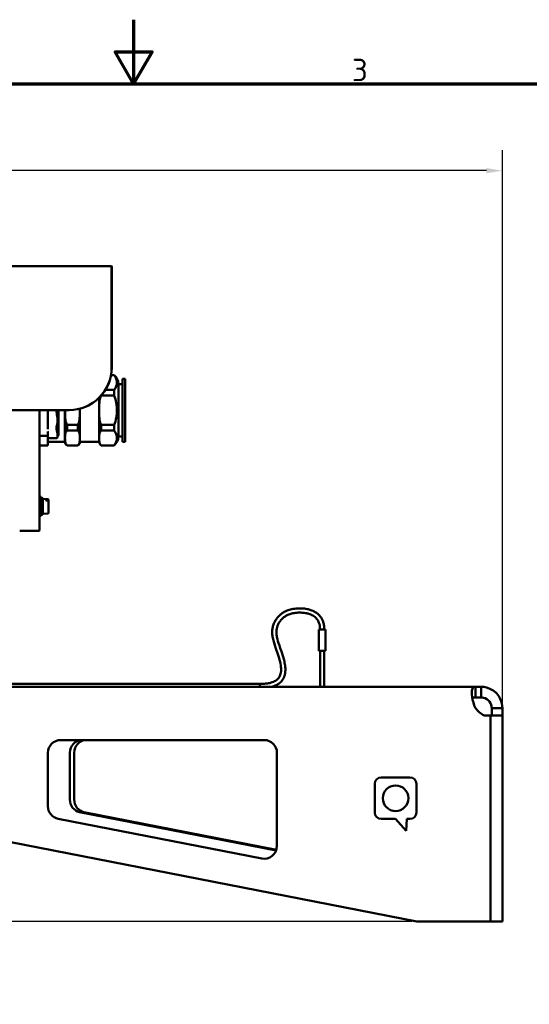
# Model space of a CAD drawing. Header units: millimetres. Extents: x 0 to 1260, y 0 to 891.
# Tile 16 of 20: x 577 to 815, y 430 to 891. Entities that reach past the tile are written whole.
import ezdxf

# ---------------------------------------------------------------- set-up
doc = ezdxf.new("R2010")
doc.units = ezdxf.units.MM
doc.header["$LTSCALE"] = 3
for name, color, linetype, lineweight in [('Bemaßung (ISO)', 7, 'Continuous', 25), ('Rahmen (ISO)', 7, 'Continuous', 70), ('Sichtbar (ISO)', 7, 'Continuous', 50)]:
    doc.layers.add(name, color=color, linetype=linetype, lineweight=lineweight)
doc.styles.add('Notiztext (DIN)', font='isocpeur.ttf')
doc.dimstyles.new('Standard (DIN)', dxfattribs={"dimscale": 3, "dimtxt": 3.5, "dimasz": 2.5, "dimexe": 3.175, "dimexo": 0.8, "dimgap": 0.8, "dimtad": 1, "dimrnd": 1e-08, "dimzin": 0, "dimtxsty": 'Notiztext (DIN)', "dimcen": 0.09, "dimdle": 10, "dimclrd": 256, "dimclre": 256, "dimclrt": 256, "dimadec": 0, "dimazin": 0, "dimtfac": 1, "dimtmove": 0, "dimatfit": 3, "dimfxl": 1, "dimtolj": 1, "dimtzin": 0, "dimlwd": -1, "dimlwe": -1, "dimarcsym": 0})

# ---------------------------------------------------------------- blocks, each defined once
blk = doc.blocks.new('Ränder Standardrahmen')
at = {"layer": 'Rahmen (ISO)', "flags": 128}
for points in [[(210, 297), (210, 287), (207.11, 292), (212.89, 292), (210, 287)], [(10, 10), (10, 287), (410, 287), (410, 10), (10, 10)]]:
    blk.add_lwpolyline(points, dxfattribs=at)
at = {"layer": 'Rahmen (ISO)', "insert": (244.08, 287.4), "char_height": 3.5, "attachment_point": 7, "style": 'Notiztext (DIN)'}
blk.add_mtext('3', dxfattribs=at)
blk = doc.blocks.new('*D5')
at = {"layer": 'Bemaßung (ISO)'}
for p, q in [((229.82, 777.56), (229.82, 829.81)), ((802.67, 567.5), (802.67, 829.81)), ((795.17, 820.28), (237.32, 820.28))]:
    blk.add_line(p, q, dxfattribs=at)
for points in [[(237.32, 821.53), (237.32, 819.03), (229.82, 820.28)], [(795.17, 821.53), (795.17, 819.03), (802.67, 820.28)]]:
    blk.add_solid(points, dxfattribs=at)
at = {"layer": 'Defpoints', "color": 0}
for p in [(229.82, 820.28), (229.82, 775.16), (802.67, 565.1)]:
    blk.add_point(p, dxfattribs=at)
at = {"layer": 'Bemaßung (ISO)', "insert": (497.08, 835.28), "char_height": 10.5, "attachment_point": 1, "style": 'Notiztext (DIN)'}
blk.add_mtext('\\A1;572,85', dxfattribs=at)
blk = doc.blocks.new('*D6')
at = {"layer": 'Bemaßung (ISO)'}
for p, q in [((227.42, 775.46), (172.29, 775.46)), ((181.82, 767.96), (181.82, 476.02)), ((760.27, 468.52), (172.29, 468.52))]:
    blk.add_line(p, q, dxfattribs=at)
for points in [[(180.57, 767.96), (183.07, 767.96), (181.82, 775.46)], [(180.57, 476.02), (183.07, 476.02), (181.82, 468.52)]]:
    blk.add_solid(points, dxfattribs=at)
at = {"layer": 'Defpoints', "color": 0}
for p in [(229.82, 775.46), (181.82, 468.52), (762.67, 468.52)]:
    blk.add_point(p, dxfattribs=at)
at = {"layer": 'Bemaßung (ISO)', "insert": (166.82, 602.83), "char_height": 10.5, "attachment_point": 1, "rotation": 90, "style": 'Notiztext (DIN)'}
blk.add_mtext('\\A1;306,93', dxfattribs=at)

msp = doc.modelspace()

# ---------------------------------------------------------------- linework, layer by layer
at = {"layer": 'Sichtbar (ISO)'}
for p, q in [((619.715, 775.457), (229.815, 775.457)), ((619.715, 775.457), (619.765, 775.407)), ((619.715, 775.164), (619.715, 775.457)), ((619.715, 775.164), (619.715, 736.273)), ((619.765, 775.407), (619.765, 775.128)), ((619.765, 736.238), (619.765, 775.128)), ((619.715, 735.566), (619.715, 736.273)), ((619.715, 735.566), (619.715, 728.066)), ((619.765, 736.238), (619.765, 735.566)), ((619.765, 728.066), (619.765, 735.566)), ((620.865, 724.451), (619.436, 724.451)), ((619.449, 724.523), (620.865, 724.523)), ((620.865, 724.523), (620.865, 724.451)), ((622.865, 695.773), (622.865, 720.273)), ((622.865, 720.273), (624.865, 720.273)), ((624.865, 722.773), (624.865, 693.273)), ((624.865, 722.773), (626.065, 722.773)), ((626.065, 693.273), (626.065, 722.773)), ((616.794, 717.577), (620.865, 717.577)), ((620.865, 717.577), (620.865, 714.897)), ((613.865, 693.273), (613.865, 713.882)), ((614.865, 714.897), (614.865, 714.952)), ((620.865, 714.897), (614.865, 714.897)), ((599.765, 708.116), (304.765, 708.116)), ((304.765, 708.066), (599.765, 708.066)), ((585.865, 708.066), (585.865, 651.773)), ((589.865, 708.023), (589.865, 708.066)), ((589.865, 707.33), (589.865, 708.023)), ((589.865, 703.466), (589.865, 707.33)), ((594.865, 708.066), (594.865, 696.573)), ((597.865, 693.273), (597.865, 708.066)), ((604.865, 708.728), (604.865, 693.273)), ((589.865, 703.466), (589.865, 702.757)), ((589.865, 700.134), (589.865, 702.757)), ((594.365, 703.466), (594.365, 703.95)), ((594.365, 703.466), (594.365, 703.111)), ((594.365, 702.772), (594.365, 703.111)), ((594.607, 704.055), (594.607, 704.792)), ((594.607, 704.055), (594.607, 702.907)), ((594.607, 702.227), (594.607, 702.907)), ((598.865, 698.47), (598.865, 701.149)), ((598.865, 701.149), (603.865, 701.149)), ((603.865, 701.149), (603.865, 698.47)), ((614.865, 698.47), (614.865, 701.149)), ((614.865, 701.149), (620.865, 701.149)), ((620.865, 701.149), (620.865, 698.47)), ((589.864, 699.89), (589.845, 699.89)), ((589.865, 699.157), (589.865, 699.889)), ((589.865, 698.01), (589.865, 695.456)), ((594.365, 695.669), (594.365, 696.983)), ((594.607, 697.266), (594.607, 697.614)), ((594.607, 697.266), (594.607, 696.136)), ((603.865, 698.47), (598.865, 698.47)), ((620.865, 698.47), (614.865, 698.47)), ((589.845, 696.023), (586.365, 696.023)), ((589.865, 695.223), (589.865, 695.456)), ((589.865, 695.223), (589.865, 691.596)), ((590.065, 695.024), (589.865, 695.223)), ((589.865, 693.273), (597.865, 693.273)), ((590.066, 695.023), (593.865, 695.023)), ((594.607, 696.136), (594.365, 695.823)), ((594.365, 695.669), (594.365, 695.523)), ((604.865, 693.273), (613.865, 693.273)), ((622.865, 695.773), (624.865, 695.773)), ((624.865, 693.273), (626.065, 693.273)), ((585.865, 691.596), (589.865, 691.596)), ((585.865, 691.523), (589.865, 691.523)), ((589.865, 691.523), (589.865, 691.596)), ((598.865, 691.523), (598.865, 691.596)), ((598.865, 691.596), (603.865, 691.596)), ((598.865, 691.523), (603.865, 691.523)), ((603.865, 691.596), (603.865, 691.523)), ((614.865, 691.523), (614.865, 691.596)), ((614.865, 691.596), (620.865, 691.596)), ((614.865, 691.523), (620.865, 691.523)), ((620.865, 691.596), (620.865, 691.523)), ((585.868, 667.43), (585.962, 667.525)), ((586.561, 667.527), (585.969, 667.527)), ((586.662, 667.43), (586.568, 667.525)), ((586.665, 667.423), (586.665, 658.632)), ((587.465, 666.827), (586.765, 666.827)), ((587.565, 666.727), (587.565, 665.166)), ((587.565, 665), (587.565, 665.166)), ((587.565, 664.842), (587.565, 665)), ((587.565, 664.842), (587.565, 659.327)), ((589.983, 666.316), (587.674, 666.518)), ((589.065, 666.222), (589.065, 665.777)), ((590.165, 666.117), (590.165, 666.066)), ((590.165, 665.508), (590.165, 666.066)), ((590.165, 665.508), (590.165, 659.938)), ((589.983, 659.739), (587.674, 659.537)), ((585.868, 658.625), (585.962, 658.53)), ((586.561, 658.527), (585.969, 658.527)), ((586.662, 658.625), (586.568, 658.53)), ((587.465, 659.227), (586.765, 659.227)), ((585.615, 651.523), (576.674, 651.523)), ((716.781, 605.325), (716.781, 595.325)), ((719.781, 605.325), (716.781, 605.325)), ((719.781, 605.325), (719.781, 595.325)), ((716.781, 595.325), (719.781, 595.325)), ((717.281, 595.325), (717.281, 580.325)), ((719.281, 595.325), (719.281, 580.325)), ((790.073, 578.523), (377.665, 578.523)), ((466.287, 579.825), (689.081, 579.825)), ((689.081, 579.825), (689.081, 578.523)), ((717.281, 580.325), (717.281, 578.523)), ((719.281, 578.523), (719.281, 580.325)), ((790.073, 578.523), (792.665, 578.523)), ((790.073, 575.723), (790.073, 578.523)), ((792.665, 578.523), (792.665, 575.723)), ((790.073, 573.523), (790.073, 575.723)), ((792.665, 573.523), (790.073, 573.523)), ((792.665, 575.723), (792.665, 573.523)), ((797.665, 565.099), (797.665, 568.523)), ((799.865, 568.523), (797.665, 568.523)), ((802.665, 568.523), (799.865, 568.523)), ((802.665, 568.523), (802.665, 565.099)), ((794.13, 565.099), (797.13, 565.099)), ((797.13, 565.099), (797.13, 468.523)), ((797.13, 468.523), (797.13, 565.099)), ((802.665, 565.099), (797.13, 565.099)), ((802.665, 468.523), (802.665, 565.099)), ((802.665, 468.523), (802.665, 565.099)), ((595.849, 553.523), (691.13, 553.523)), ((589.849, 522.548), (589.849, 547.523)), ((600.185, 525.657), (600.185, 547.523)), ((602.219, 547.523), (602.219, 525.657)), ((697.13, 547.523), (697.13, 503.912)), ((401.907, 539.081), (762.665, 468.523)), ((745.929, 536.023), (759.401, 536.023)), ((742.929, 519.551), (742.929, 533.023)), ((762.401, 533.023), (762.401, 519.551)), ((689.978, 498.024), (594.697, 516.659)), ((696.727, 501.752), (604.703, 519.75)), ((606.736, 519.75), (696.857, 502.124)), ((752.665, 516.551), (745.929, 516.551)), ((757.605, 511.023), (752.665, 516.551)), ((757.965, 516.551), (757.605, 511.023)), ((759.401, 516.551), (757.965, 516.551)), ((797.13, 468.523), (762.665, 468.523)), ((802.665, 468.523), (797.13, 468.523))]:
    msp.add_line(p, q, dxfattribs=at)
msp.add_circle((752.665, 526.273), 6, dxfattribs=at)
for centre, radius, start, end in [((599.765, 728.066), 20, 270, 0), ((599.765, 728.066), 19.95, 270, 0), ((617.35, 720.273), 5.516, 0, 50.40225), ((586.365, 696.523), 0.5, 180, 270), ((594.365, 696.573), 0.5, 298.95502, 0), ((589.845, 696.003), 0.02, 0, 90), ((590.066, 695.025), 0.002, 225, 270), ((593.865, 695.523), 0.5, 270, 0), ((599.896, 693.273), 2.031, 180, 239.48976), ((602.834, 693.273), 2.031, 300.51024, 0), ((615.896, 693.273), 2.031, 180, 239.48976), ((617.35, 695.773), 5.516, 309.59775, 0), ((585.875, 667.423), 0.01, 135, 180), ((585.969, 667.517), 0.01, 90, 135), ((586.561, 667.517), 0.01, 45, 90), ((586.655, 667.423), 0.01, 0, 45), ((586.765, 666.727), 0.1, 90, 180), ((587.465, 666.727), 0.1, 0, 90), ((587.665, 666.418), 0.1, 85, 180), ((589.965, 666.117), 0.2, 0, 85), ((587.665, 659.637), 0.1, 180, 275), ((589.965, 659.938), 0.2, 275, 0), ((585.875, 658.632), 0.01, 180, 225), ((585.969, 658.537), 0.01, 225, 270), ((586.561, 658.537), 0.01, 270, 315), ((586.655, 658.632), 0.01, 315, 0), ((586.765, 659.327), 0.1, 180, 270), ((587.465, 659.327), 0.1, 270, 0), ((585.615, 651.773), 0.25, 270, 0), ((798.32, 574.178), 10, 214.43609, 245.226), ((595.849, 547.523), 6, 90, 180), ((691.13, 547.523), 6, 0, 90), ((745.929, 533.023), 3, 90, 180), ((759.401, 533.023), 3, 0, 90), ((595.849, 522.548), 6, 180, 258.93367), ((745.929, 519.551), 3, 180, 270), ((759.401, 519.551), 3, 270, 0), ((691.13, 503.912), 6, 258.93367, 0)]:
    msp.add_arc(centre, radius, start, end, dxfattribs=at)
for centre, major_axis, ratio, start_param, end_param in [((-168.05, -7087.47), (-8487.043, -0.484), 0.9171953, 4.6229012, 4.6230138), ((605.667, 547.523), (0, 6), 0.9135475, 0, 1.5707963), ((607.7, 547.523), (0, 6), 0.9135475, 0, 1.5707963), ((605.667, 525.657), (0, -6), 0.9135475, 4.712389, 6.1063776), ((607.7, 525.657), (0, -6), 0.9135475, 4.712389, 6.1063776)]:
    msp.add_ellipse(centre, major_axis=major_axis, ratio=ratio, start_param=start_param, end_param=end_param, dxfattribs=at)
for points, knots in [([(620.865, 717.577), (620.875, 717.587), (620.885, 717.596), (621.87, 718.595), (622.131, 719.911), (622.131, 721.014), (622.131, 722.116), (621.87, 723.433), (620.885, 724.431), (620.875, 724.441), (620.865, 724.451)], [-0.6679636, -0.6679636, -0.6679636, -0.6679636, -0.6614386, -0.6614386, 0, 0, 0, 0.6614386, 0.6614386, 0.6679636, 0.6679636, 0.6679636, 0.6679636]), ([(614.865, 714.897), (614.645, 714.586), (614.472, 714.173), (614.087, 712.937), (613.988, 711.948), (613.884, 709.95), (613.881, 708.941), (613.881, 707.105), (613.884, 706.097), (613.988, 704.099), (614.087, 703.109), (614.472, 701.874), (614.645, 701.461), (614.865, 701.149)], [0.9035903, 0.9035903, 0.9035903, 0.9035903, 1.0163833, 1.0163833, 1.2917444, 1.2917444, 1.5671054, 1.5671054, 1.8424665, 1.8424665, 2.1178276, 2.1178276, 2.2306206, 2.2306206, 2.2306206, 2.2306206]), ([(620.865, 701.149), (620.875, 701.169), (620.885, 701.189), (621.87, 703.186), (622.131, 705.819), (622.131, 708.023), (622.131, 710.228), (621.87, 712.861), (620.885, 714.858), (620.875, 714.878), (620.865, 714.897)], [-0.6679636, -0.6679636, -0.6679636, -0.6679636, -0.6614386, -0.6614386, 0, 0, 0, 0.6614386, 0.6614386, 0.6679636, 0.6679636, 0.6679636, 0.6679636]), ([(593.926, 708.066), (593.925, 707.991), (593.926, 707.916), (593.927, 707.843), (593.933, 707.427), (593.961, 707.044), (594.07, 706.099), (594.175, 705.571), (594.275, 704.935), (594.292, 704.822), (594.307, 704.709)], [-1.06178401, -1.06178401, -1.06178401, -1.06178401, -1.04347553, -1.04347553, -1.04347553, -0.9401234, -0.9401234, -0.77475999, -0.77475999, -0.73849572, -0.73849572, -0.73849572, -0.73849572]), ([(594.607, 704.792), (594.607, 704.906), (594.605, 705.02), (594.579, 705.655), (594.515, 706.168), (594.435, 707.079), (594.411, 707.449), (594.406, 707.849), (594.405, 707.921), (594.404, 707.993), (594.405, 708.066)], [0.73849572, 0.73849572, 0.73849572, 0.73849572, 0.77475999, 0.77475999, 0.9401234, 0.9401234, 1.04347553, 1.04347553, 1.04347553, 1.06191346, 1.06191346, 1.06191346, 1.06191346]), ([(597.881, 708.066), (597.881, 708.052), (597.881, 708.038), (597.881, 707.105), (597.884, 706.097), (597.988, 704.099), (598.087, 703.109), (598.472, 701.874), (598.645, 701.461), (598.865, 701.149)], [1.56279761, 1.56279761, 1.56279761, 1.56279761, 1.56710545, 1.56710545, 1.84246653, 1.84246653, 2.1178276, 2.1178276, 2.23062056, 2.23062056, 2.23062056, 2.23062056]), ([(603.865, 701.149), (604.085, 701.461), (604.258, 701.874), (604.643, 703.109), (604.742, 704.099), (604.846, 706.097), (604.85, 707.105), (604.85, 708.023), (604.85, 708.251), (604.85, 708.485), (604.848, 708.723)], [-0.66351511, -0.66351511, -0.66351511, -0.66351511, -0.55072216, -0.55072216, -0.27536108, -0.27536108, 0, 0, 0, 0.0684471, 0.0684471, 0.0684471, 0.0684471]), ([(594.307, 702.078), (594.247, 701.677), (594.149, 701.29), (593.983, 700.478), (593.924, 700.087), (593.915, 699.638), (593.91, 699.402), (593.921, 699.167), (593.965, 698.732), (593.999, 698.525), (594.125, 697.943), (594.239, 697.615), (594.307, 697.346)], [-0.62449909, -0.62449909, -0.62449909, -0.62449909, -0.46019532, -0.46019532, -0.31224955, -0.31224955, -0.31224955, -0.23418716, -0.23418716, -0.15612477, -0.15612477, 0, 0, 0, 0]), ([(594.307, 704.709), (594.324, 704.58), (594.339, 704.453), (594.359, 704.2), (594.365, 704.075), (594.365, 703.95)], [0.275302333, 0.275302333, 0.275302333, 0.275302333, 0.307848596, 0.307848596, 0.34039486, 0.34039486, 0.34039486, 0.34039486]), ([(594.365, 702.772), (594.365, 702.654), (594.359, 702.537), (594.339, 702.305), (594.324, 702.19), (594.307, 702.078)], [0.444929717, 0.444929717, 0.444929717, 0.444929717, 0.477130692, 0.477130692, 0.509331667, 0.509331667, 0.509331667, 0.509331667]), ([(594.607, 697.614), (594.607, 697.873), (594.55, 698.143), (594.464, 698.639), (594.437, 698.818), (594.4, 699.211), (594.391, 699.431), (594.395, 699.661), (594.403, 700.099), (594.455, 700.512), (594.563, 701.385), (594.607, 701.811), (594.607, 702.227)], [0, 0, 0, 0, 0.15612477, 0.15612477, 0.23418716, 0.23418716, 0.31224955, 0.31224955, 0.31224955, 0.46019532, 0.46019532, 0.62449909, 0.62449909, 0.62449909, 0.62449909]), ([(589.845, 699.89), (589.845, 699.89), (589.846, 699.89), (589.846, 699.89), (589.846, 699.89), (589.847, 699.891), (589.847, 699.892), (589.849, 699.894), (589.849, 699.896), (589.851, 699.901), (589.851, 699.903), (589.852, 699.91), (589.853, 699.915), (589.856, 699.936), (589.858, 699.953), (589.861, 699.989), (589.862, 700.008), (589.864, 700.063), (589.865, 700.1), (589.865, 700.134)], [0.055917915, 0.055917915, 0.055917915, 0.055917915, 0.055960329, 0.055960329, 0.05602424, 0.05602424, 0.056375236, 0.056375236, 0.057274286, 0.057274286, 0.058173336, 0.058173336, 0.059971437, 0.059971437, 0.067137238, 0.067137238, 0.07430304, 0.07430304, 0.088634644, 0.088634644, 0.088634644, 0.088634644]), ([(589.845, 698.051), (589.845, 698.051), (589.845, 698.051), (589.847, 698.051), (589.848, 698.051), (589.851, 698.05), (589.852, 698.049), (589.856, 698.048), (589.858, 698.047), (589.86, 698.045)], [-0.0000074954, -0.0000074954, -0.0000074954, -0.0000074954, 0, 0, 0.0004128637, 0.0004128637, 0.0008255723, 0.0008255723, 0.0016090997, 0.0016090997, 0.0016090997, 0.0016090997]), ([(589.865, 698.01), (589.865, 698.015), (589.865, 698.019), (589.864, 698.029), (589.864, 698.034), (589.862, 698.04), (589.862, 698.042), (589.861, 698.044), (589.86, 698.044), (589.86, 698.045), (589.86, 698.045), (589.86, 698.045)], [0.0185859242, 0.0185859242, 0.0185859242, 0.0185859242, 0.0204022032, 0.0204022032, 0.0222184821, 0.0222184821, 0.0226911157, 0.0226911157, 0.0228114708, 0.0228114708, 0.0228798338, 0.0228798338, 0.0228798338, 0.0228798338]), ([(589.864, 699.89), (589.864, 699.89), (589.865, 699.89), (589.865, 699.89), (589.865, 699.89), (589.865, 699.889), (589.865, 699.889), (589.865, 699.889), (589.865, 699.889), (589.865, 699.889), (589.865, 699.889), (589.865, 699.889), (589.865, 699.889), (589.865, 699.889), (589.865, 699.889), (589.865, 699.889), (589.865, 699.889), (589.865, 699.889), (589.865, 699.889), (589.865, 699.889), (589.865, 699.889), (589.865, 699.889), (589.865, 699.889), (589.865, 699.889), (589.865, 699.889), (589.865, 699.889), (589.865, 699.889), (589.865, 699.889), (589.865, 699.889), (589.865, 699.889), (589.865, 699.889), (589.865, 699.889), (589.865, 699.889), (589.865, 699.889), (589.865, 699.889), (589.865, 699.889)], [0, 0, 0, 0, 0.00003657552, 0.00003657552, 0.00006398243, 0.00006398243, 0.00008896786, 0.00008896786, 0.00009220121, 0.00009220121, 0.00009378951, 0.00009378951, 0.00009535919, 0.00009535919, 0.00009691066, 0.00009691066, 0.00009844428, 0.00009844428, 0.00009996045, 0.00009996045, 0.00010145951, 0.00010145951, 0.00010294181, 0.00010294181, 0.00010440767, 0.00010440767, 0.00010585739, 0.00010585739, 0.00010729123, 0.00010729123, 0.00010870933, 0.00010870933, 0.00011080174, 0.00011080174, 0.00011288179, 0.00011288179, 0.00011288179, 0.00011288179]), ([(594.307, 697.346), (594.324, 697.279), (594.339, 697.217), (594.359, 697.096), (594.365, 697.039), (594.365, 696.983)], [1.06681793, 1.06681793, 1.06681793, 1.06681793, 1.099018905, 1.099018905, 1.131219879, 1.131219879, 1.131219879, 1.131219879]), ([(598.865, 698.47), (598.645, 698.314), (598.472, 698.108), (598.087, 697.49), (597.988, 696.995), (597.884, 695.996), (597.881, 695.492), (597.881, 694.574), (597.884, 694.07), (597.988, 693.071), (598.087, 692.576), (598.472, 691.958), (598.645, 691.752), (598.865, 691.596)], [0.9035903, 0.9035903, 0.9035903, 0.9035903, 1.0163833, 1.0163833, 1.2917444, 1.2917444, 1.5671054, 1.5671054, 1.8424665, 1.8424665, 2.1178276, 2.1178276, 2.2306206, 2.2306206, 2.2306206, 2.2306206]), ([(603.865, 691.596), (604.085, 691.752), (604.258, 691.958), (604.643, 692.576), (604.742, 693.071), (604.846, 694.07), (604.85, 694.574), (604.85, 695.033), (604.85, 695.492), (604.846, 695.996), (604.742, 696.995), (604.643, 697.49), (604.258, 698.108), (604.085, 698.314), (603.865, 698.47)], [-0.6635151, -0.6635151, -0.6635151, -0.6635151, -0.5507222, -0.5507222, -0.2753611, -0.2753611, 0, 0, 0, 0.2753611, 0.2753611, 0.5507222, 0.5507222, 0.6635151, 0.6635151, 0.6635151, 0.6635151]), ([(614.865, 698.47), (614.645, 698.314), (614.472, 698.108), (614.087, 697.49), (613.988, 696.995), (613.884, 695.996), (613.881, 695.492), (613.881, 694.574), (613.884, 694.07), (613.988, 693.071), (614.087, 692.576), (614.472, 691.958), (614.645, 691.752), (614.865, 691.596)], [0.9035903, 0.9035903, 0.9035903, 0.9035903, 1.0163833, 1.0163833, 1.2917444, 1.2917444, 1.5671054, 1.5671054, 1.8424665, 1.8424665, 2.1178276, 2.1178276, 2.2306206, 2.2306206, 2.2306206, 2.2306206]), ([(620.865, 691.596), (620.875, 691.606), (620.885, 691.616), (621.87, 692.614), (622.131, 693.931), (622.131, 695.033), (622.131, 696.135), (621.87, 697.452), (620.885, 698.45), (620.875, 698.46), (620.865, 698.47)], [-0.6679636, -0.6679636, -0.6679636, -0.6679636, -0.6614386, -0.6614386, 0, 0, 0, 0.6614386, 0.6614386, 0.6679636, 0.6679636, 0.6679636, 0.6679636]), ([(586.76, 664.487), (586.756, 664.484), (586.751, 664.481), (586.742, 664.476), (586.737, 664.473), (586.728, 664.466), (586.724, 664.463), (586.715, 664.456), (586.711, 664.453), (586.704, 664.445), (586.7, 664.442), (586.693, 664.434), (586.689, 664.43), (586.683, 664.423), (586.68, 664.419), (586.675, 664.411), (586.673, 664.407), (586.669, 664.399), (586.668, 664.395), (586.666, 664.388), (586.665, 664.384), (586.665, 664.38)], [0, 0, 0, 0, 0.001575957, 0.001575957, 0.003151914, 0.003151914, 0.004727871, 0.004727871, 0.006303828, 0.006303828, 0.007879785, 0.007879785, 0.009455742, 0.009455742, 0.011031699, 0.011031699, 0.012607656, 0.012607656, 0.014183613, 0.014183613, 0.01575957, 0.01575957, 0.01575957, 0.01575957]), ([(587.461, 664.854), (587.414, 664.83), (587.367, 664.806), (587.273, 664.758), (587.226, 664.734), (587.133, 664.685), (587.086, 664.661), (586.993, 664.611), (586.946, 664.587), (586.853, 664.537), (586.807, 664.512), (586.76, 664.487)], [-1.50497519, -1.50497519, -1.50497519, -1.50497519, -1.48348462, -1.48348462, -1.46199404, -1.46199404, -1.44050347, -1.44050347, -1.4190129, -1.4190129, -1.39752233, -1.39752233, -1.39752233, -1.39752233]), ([(587.565, 664.842), (587.565, 664.845), (587.565, 664.848), (587.563, 664.855), (587.56, 664.86), (587.554, 664.866), (587.55, 664.869), (587.542, 664.871), (587.539, 664.872), (587.532, 664.873), (587.528, 664.873), (587.52, 664.873), (587.516, 664.873), (587.508, 664.871), (587.503, 664.87), (587.494, 664.868), (587.49, 664.866), (587.477, 664.862), (587.469, 664.858), (587.461, 664.854)], [0, 0, 0, 0, 0.001148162, 0.001148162, 0.003085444, 0.003085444, 0.005005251, 0.005005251, 0.00629236, 0.00629236, 0.007797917, 0.007797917, 0.009303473, 0.009303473, 0.01080903, 0.01080903, 0.012314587, 0.012314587, 0.015055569, 0.015055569, 0.015055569, 0.015055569]), ([(588.974, 666.34), (588.974, 666.34), (588.974, 666.34), (588.991, 666.335), (589.007, 666.327), (589.032, 666.305), (589.041, 666.294), (589.054, 666.272), (589.058, 666.262), (589.064, 666.241), (589.065, 666.232), (589.065, 666.222)], [-0.018106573, -0.018106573, -0.018106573, -0.018106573, -0.017993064, -0.017993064, -0.011136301, -0.011136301, -0.006384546, -0.006384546, -0.002891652, -0.002891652, 0, 0, 0, 0]), ([(588.974, 665.765), (588.974, 665.765), (588.974, 665.766), (588.991, 665.774), (589.007, 665.779), (589.024, 665.78), (589.027, 665.78), (589.03, 665.78)], [-0.0001149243, -0.0001149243, -0.0001149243, -0.0001149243, 0, 0, 0.0069422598, 0.0069422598, 0.0082949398, 0.0082949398, 0.0082949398, 0.0082949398]), ([(590.165, 665.508), (590.165, 665.527), (590.162, 665.547), (590.15, 665.584), (590.141, 665.602), (590.119, 665.634), (590.105, 665.648), (590.074, 665.672), (590.057, 665.681), (590.021, 665.695), (590.001, 665.7), (589.982, 665.701)], [0, 0, 0, 0, 0.002990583, 0.002990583, 0.005981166, 0.005981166, 0.00897175, 0.00897175, 0.011962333, 0.011962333, 0.014952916, 0.014952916, 0.014952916, 0.014952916]), ([(719.281, 605.325), (719.281, 606.102), (719.218, 606.821), (719.002, 608.06), (718.861, 608.594), (718.523, 609.548), (718.33, 609.974), (717.688, 611.142), (717.167, 611.795), (715.951, 612.949), (715.244, 613.426), (714.033, 614.052), (713.542, 614.258), (712.433, 614.642), (711.816, 614.801), (710.415, 615.075), (709.638, 615.162), (707.912, 615.255), (706.985, 615.229), (705.125, 615.059), (704.215, 614.898), (702.646, 614.484), (701.968, 614.243), (700.774, 613.7), (700.248, 613.406), (699.28, 612.761), (698.837, 612.41), (698.005, 611.643), (697.618, 611.224), (696.898, 610.316), (696.568, 609.824), (695.983, 608.786), (695.73, 608.239), (695.327, 607.134), (695.173, 606.578), (694.965, 605.464), (694.906, 604.907), (694.875, 603.742), (694.907, 603.133), (695.076, 601.746), (695.234, 600.961), (695.796, 598.775), (696.294, 597.298), (697.275, 594.443), (697.701, 593.226), (698.425, 590.807), (698.731, 589.632), (699.049, 587.56), (699.113, 586.666), (699.021, 585.363), (698.953, 584.922), (698.676, 583.869), (698.417, 583.284), (697.721, 582.333), (697.338, 581.945), (696.318, 581.219), (695.672, 580.883), (694.341, 580.428), (693.759, 580.275), (692.546, 580.049), (691.937, 579.967), (690.6, 579.855), (689.872, 579.825), (689.081, 579.825)], [1, 1, 1, 1, 1.0673144, 1.0673144, 1.125273, 1.125273, 1.1787847, 1.1787847, 1.2834853, 1.2834853, 1.3998243, 1.3998243, 1.4766415, 1.4766415, 1.5721648, 1.5721648, 1.6962308, 1.6962308, 1.8589906, 1.8589906, 2.0491164, 2.0491164, 2.2187454, 2.2187454, 2.3735933, 2.3735933, 2.5274422, 2.5274422, 2.688109, 2.688109, 2.8581125, 2.8581125, 3.0317041, 3.0317041, 3.1962204, 3.1962204, 3.3525832, 3.3525832, 3.5154773, 3.5154773, 3.7119897, 3.7119897, 4.0306885, 4.0306885, 4.2306885, 4.2306885, 4.3995464, 4.3995464, 4.5275903, 4.5275903, 4.5964206, 4.5964206, 4.6994424, 4.6994424, 4.7787998, 4.7787998, 4.8608694, 4.8608694, 4.912623, 4.912623, 4.9563115, 4.9563115, 5, 5, 5, 5]), ([(717.281, 605.325), (717.281, 605.995), (717.227, 606.598), (717.05, 607.61), (716.937, 608.034), (716.546, 609.137), (716.211, 609.726), (715.42, 610.735), (714.963, 611.152), (713.852, 611.932), (713.176, 612.261), (711.967, 612.691), (711.448, 612.83), (710.251, 613.074), (709.573, 613.156), (708.052, 613.251), (707.223, 613.235), (705.554, 613.098), (704.742, 612.96), (703.368, 612.613), (702.786, 612.411), (701.778, 611.965), (701.342, 611.726), (700.544, 611.205), (700.18, 610.922), (699.496, 610.303), (699.177, 609.964), (698.581, 609.226), (698.306, 608.824), (697.817, 607.975), (697.605, 607.527), (697.267, 606.628), (697.138, 606.179), (696.961, 605.281), (696.909, 604.832), (696.875, 603.883), (696.896, 603.38), (697.029, 602.21), (697.159, 601.529), (697.641, 599.601), (698.081, 598.257), (699.002, 595.568), (699.425, 594.374), (700.049, 592.373), (700.254, 591.674), (700.635, 590.163), (700.808, 589.345), (701.058, 587.553), (701.12, 586.571), (700.996, 585.028), (700.908, 584.474), (700.646, 583.511), (700.499, 583.1), (700.149, 582.356), (699.957, 582.021), (699.318, 581.102), (698.788, 580.546), (697.798, 579.808), (697.431, 579.577), (696.591, 579.133), (696.111, 578.924), (695.367, 578.664), (695.14, 578.591), (694.904, 578.523)], [1, 1, 1, 1, 1.0673144, 1.0673144, 1.125273, 1.125273, 1.2322964, 1.2322964, 1.3402876, 1.3402876, 1.4717325, 1.4717325, 1.5659275, 1.5659275, 1.6880139, 1.6880139, 1.8484241, 1.8484241, 2.0381965, 2.0381965, 2.2093676, 2.2093676, 2.3646214, 2.3646214, 2.5182689, 2.5182689, 2.6784024, 2.6784024, 2.8479216, 2.8479216, 3.0216273, 3.0216273, 3.186907, 3.186907, 3.3434138, 3.3434138, 3.5053691, 3.5053691, 3.6986325, 3.6986325, 4.0036142, 4.0036142, 4.2036142, 4.2036142, 4.3031624, 4.3031624, 4.4103084, 4.4103084, 4.5315702, 4.5315702, 4.5991687, 4.5991687, 4.6501539, 4.6501539, 4.693517, 4.693517, 4.7733884, 4.7733884, 4.8140489, 4.8140489, 4.8585269, 4.8585269, 4.8771392, 4.8771392, 4.8771392, 4.8771392]), ([(790.073, 568.523), (789.278, 570.133), (788.731, 571.994), (788.481, 573.644), (788.228, 575.305), (788.276, 576.709), (788.619, 577.535), (788.907, 578.228), (789.402, 578.523), (790.073, 578.523)], [0.9697731, 0.9697731, 0.9697731, 0.9697731, 1.3914374, 1.3914374, 1.3914374, 1.8159477, 1.8159477, 1.8159477, 2.1718195, 2.1718195, 2.1718195, 2.1718195]), ([(792.665, 578.523), (794.275, 578.523), (796.136, 578.096), (797.786, 577.113), (799.447, 576.122), (800.851, 574.576), (801.677, 572.858), (802.37, 571.417), (802.665, 569.882), (802.665, 568.523)], [2.5405694, 2.5405694, 2.5405694, 2.5405694, 2.9622337, 2.9622337, 2.9622337, 3.3867441, 3.3867441, 3.3867441, 3.7426159, 3.7426159, 3.7426159, 3.7426159]), ([(797.665, 568.523), (797.665, 569.477), (797.353, 570.61), (796.661, 571.529), (795.967, 572.451), (794.913, 573.115), (793.877, 573.374), (793.46, 573.478), (793.049, 573.523), (792.665, 573.523)], [2.5405694, 2.5405694, 2.5405694, 2.5405694, 3.0403203, 3.0403203, 3.0403203, 3.5414623, 3.5414623, 3.5414623, 3.7426159, 3.7426159, 3.7426159, 3.7426159])]:
    msp.add_open_spline(points, degree=3, knots=knots, dxfattribs=at)
msp.add_open_spline([(790.073, 573.523), (789.38, 573.523), (788.878, 573.355), (788.593, 572.99)], degree=3, dxfattribs=at)

# ---------------------------------------------------------------- block references
at = {"xscale": 3, "yscale": 3, "zscale": 3}
msp.add_blockref('Ränder Standardrahmen', (0, 0), dxfattribs=at)

# ---------------------------------------------------------------- dimensions: what is measured, and where the dimension line sits
at = {"layer": 'Bemaßung (ISO)'}
dim = msp.add_linear_dim(base=(229.815, 820.282), p1=(802.665, 565.099), p2=(229.815, 775.164), dimstyle='Standard (DIN)', override={"dimgap": 0.8, "dimdec": 2, "dimtol": 0, "dimlim": 0, "dimtp": 0, "dimtm": 0, "dimtdec": 2, "dimtofl": 0, "dimatfit": 1}, dxfattribs=at)
dim.commit()
dim.dimension.update_dxf_attribs({"geometry": '*D5', "text_midpoint": (516.24, 820.282), "dimtype": 160})
dim = msp.add_linear_dim(base=(181.815, 468.523), p1=(229.815, 775.457), p2=(762.665, 468.523), angle=90, dimstyle='Standard (DIN)', override={"dimgap": 0.8, "dimdec": 2, "dimtol": 0, "dimlim": 0, "dimtp": 0, "dimtm": 0, "dimtdec": 2, "dimtofl": 0, "dimatfit": 1}, dxfattribs=at)
dim.commit()
dim.dimension.update_dxf_attribs({"geometry": '*D6', "text_midpoint": (181.815, 621.99), "dimtype": 160})

doc.saveas('drawing.dxf')
